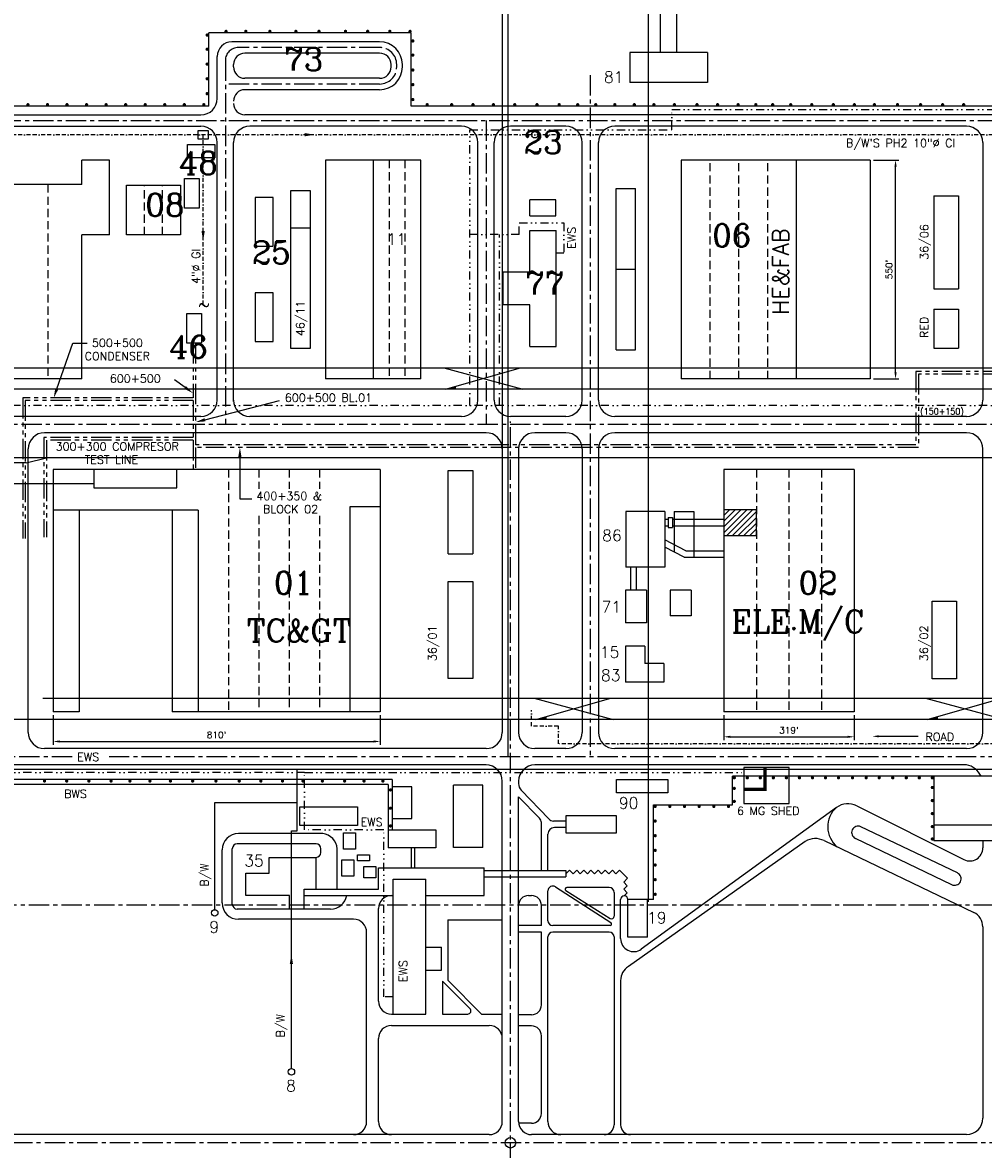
# Model space of a CAD drawing. Extents: x 15 to 1174, y 15 to 833.
# Tile 16 of 19: x 495 to 790, y 304 to 650. Entities that reach past the tile are written whole.
import ezdxf
from ezdxf.enums import TextEntityAlignment as Align

# ---------------------------------------------------------------- set-up
doc = ezdxf.new("R2010")
doc.units = 0
doc.header["$LTSCALE"] = 5
doc.header["$MEASUREMENT"] = 0
for name, pattern in [('BORDER2', [0.875, 0.25, -0.125, 0.25, -0.125, 0, -0.125]), ('CENTER', [2, 1.25, -0.25, 0.25, -0.25]), ('DASHED', [0.75, 0.5, -0.25]), ('DIVIDE', [1.25, 0.5, -0.25, 0, -0.25, 0, -0.25]), ('PHANTOM', [2.5, 1.25, -0.25, 0.25, -0.25, 0.25, -0.25])]:
    doc.linetypes.add(name, pattern=pattern)
doc.layers.get('0').update_dxf_attribs({"linetype": 'CONTINUOUS'})
doc.layers.get('DEFPOINTS').update_dxf_attribs({"linetype": 'CONTINUOUS'})
for name, color, linetype in [('25', 6, 'CONTINUOUS'), ('35', 1, 'CONTINUOUS'), ('5', 3, 'CONTINUOUS'), ('B', 5, 'BORDER2'), ('C', 94, 'DIVIDE'), ('CEN', 6, 'CENTER'), ('D', 245, 'PHANTOM'), ('DAS', 1, 'DASHED'), ('DIM', 4, 'CONTINUOUS')]:
    doc.layers.add(name, color=color, linetype=linetype)
doc.styles.add('ROMANC', font='ROMANC.shx')
doc.styles.add('ROMANS', font='ROMANS.shx')
doc.dimstyles.get("Standard").update_dxf_attribs({"dimtxt": 0.18, "dimasz": 0.18, "dimexe": 0.18, "dimexo": 0.0625, "dimgap": 0.09, "dimtad": 0, "dimtih": 1, "dimtoh": 1, "dimdec": 4, "dimzin": 0, "dimdsep": 46, "dimtxsty": 'Standard', "dimcen": 0.09, "dimadec": 0, "dimazin": 0, "dimtfac": 1, "dimtdec": 4, "dimtofl": 0, "dimtmove": 0, "dimatfit": 3, "dimfxl": 0, "dimtolj": 1, "dimtzin": 0, "dimarcsym": 0})

# ---------------------------------------------------------------- blocks, each defined once
blk = doc.blocks.new('*D22')
at = {"color": 0, "linetype": 'ByBlock'}
for p, q in [((298.95, 680.32), (298.95, 680.64)), ((301.95, 679.64), (972.28, 679.64)), ((975.28, 616.61), (975.28, 680.64))]:
    blk.add_line(p, q, dxfattribs=at)
for points in [[(301.95, 680.14), (301.95, 679.14), (298.95, 679.64)], [(972.28, 680.14), (972.28, 679.14), (975.28, 679.64)]]:
    blk.add_solid(points, dxfattribs=at)
at = {"layer": 'DEFPOINTS', "color": 0, "linetype": 'ByBlock'}
for p in [(298.95, 679.32), (975.28, 679.64), (975.28, 615.61)]:
    blk.add_point(p, dxfattribs=at)
at = {"color": 0, "linetype": 'ByBlock', "style": 'ROMANS'}
blk.add_text('1646M/5399FT', height=2, dxfattribs=at).set_placement((637.11, 681.64), align=Align.MIDDLE_CENTER)
blk = doc.blocks.new('*D8')
at = {"color": 0, "linetype": 'ByBlock'}
for p, q in [((704.07, 526.08), (704.07, 518.42)), ((744.07, 526.08), (744.07, 518.42)), ((706.07, 519.42), (742.07, 519.42))]:
    blk.add_line(p, q, dxfattribs=at)
for points in [[(706.07, 519.76), (706.07, 519.09), (704.07, 519.42)], [(742.07, 519.76), (742.07, 519.09), (744.07, 519.42)]]:
    blk.add_solid(points, dxfattribs=at)
at = {"layer": 'DEFPOINTS', "color": 0, "linetype": 'ByBlock'}
for p in [(704.07, 527.08), (744.07, 527.08), (744.07, 519.42)]:
    blk.add_point(p, dxfattribs=at)
at = {"color": 0, "linetype": 'ByBlock', "style": 'ROMANS'}
blk.add_text("319'", height=2, dxfattribs=at).set_placement((724.07, 521.42), align=Align.MIDDLE_CENTER)
blk = doc.blocks.new('*D11')
at = {"color": 0, "linetype": 'ByBlock'}
for p, q in [((749.97, 696.48), (757.78, 696.48)), ((756.78, 631.28), (756.78, 694.48)), ((749.97, 629.28), (757.78, 629.28))]:
    blk.add_line(p, q, dxfattribs=at)
for points in [[(756.45, 694.48), (757.12, 694.48), (756.78, 696.48)], [(756.45, 631.28), (757.12, 631.28), (756.78, 629.28)]]:
    blk.add_solid(points, dxfattribs=at)
at = {"layer": 'DEFPOINTS', "color": 0, "linetype": 'ByBlock'}
for p in [(748.97, 696.48), (756.78, 696.48), (748.97, 629.28)]:
    blk.add_point(p, dxfattribs=at)
at = {"color": 0, "linetype": 'ByBlock', "style": 'ROMANS'}
blk.add_text("550'", height=2, rotation=90, dxfattribs=at).set_placement((754.78, 662.88), align=Align.MIDDLE_CENTER)
blk = doc.blocks.new('*D7')
at = {"color": 0, "linetype": 'ByBlock'}
for p, q in [((498.2, 526.08), (498.2, 516.98)), ((598.57, 526.08), (598.57, 516.98)), ((500.2, 517.98), (596.57, 517.98))]:
    blk.add_line(p, q, dxfattribs=at)
for points in [[(500.2, 518.32), (500.2, 517.65), (498.2, 517.98)], [(596.57, 518.32), (596.57, 517.65), (598.57, 517.98)]]:
    blk.add_solid(points, dxfattribs=at)
at = {"layer": 'DEFPOINTS', "color": 0, "linetype": 'ByBlock'}
for p in [(498.2, 527.08), (598.57, 527.08), (598.57, 517.98)]:
    blk.add_point(p, dxfattribs=at)
at = {"color": 0, "linetype": 'ByBlock', "style": 'ROMANS'}
blk.add_text("810'", height=2, dxfattribs=at).set_placement((548.38, 519.98), align=Align.MIDDLE_CENTER)
blk = doc.blocks.new('*X13')
at = {"color": 0}
for p, q in [((704.07, 582.09), (711.19, 589.21)), ((704.07, 583.86), (709.42, 589.21)), ((704.07, 585.63), (707.65, 589.21)), ((704.07, 587.4), (705.89, 589.21)), ((704.07, 589.16), (704.12, 589.21)), ((704.96, 581.21), (712.96, 589.21)), ((706.73, 581.21), (714.07, 588.56)), ((708.49, 581.21), (714.07, 586.79)), ((710.26, 581.21), (714.07, 585.02)), ((712.03, 581.21), (714.07, 583.25)), ((713.8, 581.21), (714.07, 581.49))]:
    blk.add_line(p, q, dxfattribs=at)
blk = doc.blocks.new('*D14')
at = {"color": 0, "linetype": 'ByBlock'}
for p, q in [((979.08, 489.4), (979.08, 355.21)), ((132.86, 391.29), (132.86, 355.21)), ((134.86, 356.21), (977.08, 356.21))]:
    blk.add_line(p, q, dxfattribs=at)
for points in [[(134.86, 356.54), (134.86, 355.87), (132.86, 356.21)], [(977.08, 356.54), (977.08, 355.87), (979.08, 356.21)]]:
    blk.add_solid(points, dxfattribs=at)
at = {"layer": 'DEFPOINTS', "color": 0, "linetype": 'ByBlock'}
for p in [(979.08, 490.4), (132.86, 392.29), (979.08, 356.21)]:
    blk.add_point(p, dxfattribs=at)
at = {"color": 0, "linetype": 'ByBlock', "style": 'ROMANS'}
blk.add_text('2095M/6872 FT', height=2, dxfattribs=at).set_placement((555.97, 358.21), align=Align.MIDDLE_CENTER)
blk = doc.blocks.new('*D24')
at = {"layer": '5', "color": 0, "lineweight": -2}
for p, q in [((339.64, 432.98), (339.64, 723.4)), ((687.11, 379.71), (687.11, 723.4)), ((684.11, 722.4), (342.64, 722.4))]:
    blk.add_line(p, q, dxfattribs=at)
at = {"layer": '5', "color": 0}
for points in [[(342.64, 722.9), (342.64, 721.9), (339.64, 722.4)], [(684.11, 722.9), (684.11, 721.9), (687.11, 722.4)]]:
    blk.add_solid(points, dxfattribs=at)
at = {"layer": 'DEFPOINTS', "color": 0}
for p in [(339.64, 722.4), (339.64, 431.98), (687.11, 378.71)]:
    blk.add_point(p, dxfattribs=at)
at = {"layer": '5', "color": 0, "insert": (513.38, 723.49), "char_height": 2, "attachment_point": 5}
blk.add_mtext('\\A1;347.4779', dxfattribs=at)
blk = doc.blocks.new('*D25')
at = {"layer": '5', "color": 0, "lineweight": -2}
for p, q in [((341.36, 434.7), (341.36, 795.58)), ((641.11, 794.58), (344.36, 794.58)), ((644.11, 424.39), (644.11, 795.58))]:
    blk.add_line(p, q, dxfattribs=at)
at = {"layer": '5', "color": 0}
for points in [[(344.36, 795.08), (344.36, 794.08), (341.36, 794.58)], [(641.11, 795.08), (641.11, 794.08), (644.11, 794.58)]]:
    blk.add_solid(points, dxfattribs=at)
at = {"layer": 'DEFPOINTS', "color": 0}
for p in [(341.36, 794.58), (341.36, 433.7), (644.11, 423.39)]:
    blk.add_point(p, dxfattribs=at)
at = {"layer": '5', "color": 0, "insert": (492.73, 795.67), "char_height": 2, "attachment_point": 5}
blk.add_mtext('\\A1;302.7530', dxfattribs=at)
blk = doc.blocks.new('*D26')
at = {"layer": '5', "color": 0, "lineweight": -2}
for p, q in [((642.39, 436.42), (642.39, 716.53)), ((1020.83, 431.26), (1020.83, 716.53)), ((645.39, 715.53), (1017.83, 715.53)), ((1020.83, 715.53), (1037.34, 715.53))]:
    blk.add_line(p, q, dxfattribs=at)
at = {"layer": '5', "color": 0}
for points in [[(645.39, 716.03), (645.39, 715.03), (642.39, 715.53)], [(1017.83, 716.03), (1017.83, 715.03), (1020.83, 715.53)]]:
    blk.add_solid(points, dxfattribs=at)
at = {"layer": 'DEFPOINTS', "color": 0}
for p in [(1020.83, 715.53), (642.39, 435.42), (1020.83, 430.26)]:
    blk.add_point(p, dxfattribs=at)
at = {"layer": '5', "color": 0, "insert": (1030.59, 716.62), "char_height": 2, "attachment_point": 5}
blk.add_mtext('\\A1;378.4413', dxfattribs=at)
blk = doc.blocks.new('*D28')
at = {"layer": '5', "color": 0, "lineweight": -2}
for p, q in [((1029.43, 417.23), (1029.43, 174.93)), ((334.48, 413.79), (334.48, 174.93)), ((337.48, 175.93), (1026.43, 175.93))]:
    blk.add_line(p, q, dxfattribs=at)
at = {"layer": '5', "color": 0}
for points in [[(337.48, 176.43), (337.48, 175.43), (334.48, 175.93)], [(1026.43, 176.43), (1026.43, 175.43), (1029.43, 175.93)]]:
    blk.add_solid(points, dxfattribs=at)
at = {"layer": 'DEFPOINTS', "color": 0}
for p in [(1029.43, 418.23), (334.48, 414.79), (1029.43, 175.93)]:
    blk.add_point(p, dxfattribs=at)
at = {"layer": '5', "color": 0, "insert": (681.95, 177.02), "char_height": 2, "attachment_point": 5}
blk.add_mtext('\\A1;694.9559', dxfattribs=at)

msp = doc.modelspace()

# ---------------------------------------------------------------- linework, layer by layer
at = {"layer": '25'}
for p, q in [((690.8423, 640.47144), (690.8423, 657.88432)), ((695.8423, 640.47144), (695.8423, 654.88432)), ((552.17769, 623.96944), (552.17769, 646.48499)), ((614.33247, 646.48499), (552.17769, 646.48499)), ((604.63247, 643.78499), (559.28349, 643.78499)), ((614.33247, 623.96944), (614.33247, 646.48499)), ((604.63247, 640.28499), (563.28349, 640.28499)), ((681.41615, 640.47144), (681.41615, 631.30366)), ((705.26845, 640.47144), (681.41615, 640.47144)), ((705.26845, 640.47144), (705.26845, 631.30366)), ((554.78349, 626.36364), (554.78349, 639.28499)), ((559.78349, 636.07432), (559.78349, 636.78499)), ((608.13247, 636.07432), (608.13247, 636.78499)), ((611.63247, 636.07432), (611.63247, 636.78499)), ((604.63247, 632.57432), (563.28349, 632.57432)), ((705.26845, 631.30366), (681.41615, 631.30366)), ((604.63247, 629.07432), (563.28349, 629.07432)), ((552.17769, 623.96944), (302.46794, 623.96944)), ((969.14164, 623.96944), (614.33247, 623.96944)), ((308.26692, 621.36364), (549.78349, 621.36364)), ((1016.48165, 621.36364), (563.28349, 621.36364)), ((441.78349, 617.86364), (549.78349, 617.86364)), ((629.78349, 617.86364), (564.78349, 617.86364)), ((661.78349, 617.86364), (644.78349, 617.86364)), ((784.78349, 617.86364), (676.78349, 617.86364)), ((554.78349, 533.76944), (554.78349, 612.86364)), ((559.78349, 533.35034), (559.78349, 612.86364)), ((634.78349, 533.76944), (634.78349, 612.86364)), ((639.78349, 533.76944), (639.78349, 612.86364)), ((666.78349, 533.76944), (666.78349, 612.86364)), ((671.78349, 533.76944), (671.78349, 612.86364)), ((789.78349, 612.86364), (789.78349, 533.76944)), ((521.75856, 607.46944), (513.25856, 607.46944)), ((513.25856, 599.96944), (513.25856, 607.46944)), ((521.75856, 584.46944), (521.75856, 607.46944)), ((587.97374, 607.46944), (587.97374, 540.26944)), ((617.28349, 607.46944), (587.97374, 607.46944)), ((602.62861, 607.46944), (602.62861, 540.26944)), ((617.28349, 540.26944), (617.28349, 607.46944)), ((755.181, 607.46944), (697.181, 607.46944)), ((697.181, 607.46944), (697.181, 540.26944)), ((732.6118, 540.26944), (732.6118, 607.46944)), ((755.181, 607.46944), (755.181, 540.26944)), ((513.25856, 599.96944), (461.24597, 599.96944)), ((677.2015, 598.71987), (683.2015, 598.71987)), ((677.2015, 549.21987), (677.2015, 598.71987)), ((683.2015, 549.21987), (683.2015, 598.71987)), ((658.71428, 595.30787), (650.78349, 595.30787)), ((650.78349, 590.30787), (650.78349, 595.30787)), ((658.71428, 590.30787), (658.71428, 595.30787)), ((774.78349, 596.51944), (774.78349, 567.98225)), ((774.78349, 596.51944), (782.28349, 596.51944)), ((782.28349, 596.51944), (782.28349, 567.98225)), ((650.78349, 590.30787), (658.71428, 590.30787)), ((577.28349, 586.70705), (583.37861, 586.70705)), ((650.78349, 585.81654), (658.78349, 585.81654)), ((650.78349, 573.04111), (650.78349, 585.81654)), ((658.78349, 550.26568), (658.78349, 585.81654)), ((513.25856, 540.26944), (513.25856, 584.46944)), ((521.75856, 584.46944), (513.25856, 584.46944)), ((650.78349, 573.04111), (642.50054, 573.04111)), ((642.50054, 563.04111), (642.50054, 573.04111)), ((677.2015, 573.96987), (683.2015, 573.96987)), ((774.78349, 567.98225), (782.28349, 567.98225)), ((650.78349, 563.04111), (642.50054, 563.04111)), ((650.78349, 550.26568), (650.78349, 563.04111)), ((774.78349, 561.71944), (782.28349, 561.71944)), ((774.78349, 561.71944), (774.78349, 549.71944)), ((782.28349, 561.71944), (782.28349, 549.71944)), ((650.78349, 550.26568), (658.78349, 550.26568)), ((677.2015, 549.21987), (683.2015, 549.21987)), ((774.78349, 549.71944), (782.28349, 549.71944)), ((451.86465, 543.6556), (916.24218, 543.6556)), ((624.30731, 543.6556), (648.57719, 537.15149)), ((624.80093, 537.15149), (647.83675, 543.6556)), ((513.25856, 540.26944), (471.24597, 540.26944)), ((617.28349, 540.26944), (587.97374, 540.26944)), ((755.181, 540.26944), (697.181, 540.26944)), ((941.78304, 537.15149), (308.45731, 537.15149)), ((627.86645, 538.01703), (627.86645, 537.15149)), ((549.78349, 528.76944), (441.78349, 528.76944)), ((629.78349, 528.76944), (564.78349, 528.76944)), ((661.78349, 528.76944), (644.78349, 528.76944)), ((784.78349, 528.76944), (676.78349, 528.76944)), ((637.28349, 523.76944), (501.78349, 523.76944)), ((661.78349, 523.76944), (652.28349, 523.76944)), ((784.78349, 523.76944), (676.78349, 523.76944)), ((800.47079, 516.0373), (321.37328, 516.0373)), ((496.15073, 514.51805), (502.3309, 516.0373)), ((496.78349, 431.76944), (496.78349, 518.76944)), ((642.28349, 518.76944), (642.28349, 431.76944)), ((647.28349, 518.76944), (647.28349, 431.76944)), ((666.78349, 518.76944), (666.78349, 431.76944)), ((671.78349, 518.76944), (671.78349, 431.76944)), ((789.78349, 431.76944), (789.78349, 518.76944)), ((496.15073, 514.51805), (393.30878, 514.51805)), ((504.41266, 512.46944), (504.41266, 438.06944)), ((604.78349, 512.46944), (504.41266, 512.46944)), ((516.90838, 512.46944), (516.90838, 506.8565)), ((542.37545, 506.8565), (542.37545, 512.46944)), ((604.78349, 512.46944), (604.78349, 438.06944)), ((625.71428, 512.1819), (633.21428, 512.1819)), ((625.71428, 486.6212), (625.71428, 512.1819)), ((633.21428, 512.1819), (633.21428, 486.6212)), ((710.28349, 512.46944), (710.28349, 438.06944)), ((750.28349, 512.46944), (710.28349, 512.46944)), ((750.28349, 512.46944), (750.28349, 438.06944)), ((318.85384, 508.19261), (516.90838, 508.19261)), ((516.90838, 506.8565), (542.37545, 506.8565)), ((548.91266, 499.96944), (504.41266, 499.96944)), ((512.41266, 499.96944), (512.41266, 438.06944)), ((540.91266, 499.96944), (540.91266, 438.06944)), ((548.91266, 499.96944), (548.91266, 438.06944)), ((595.47169, 501.0445), (595.47169, 438.06944)), ((604.78349, 501.0445), (595.47169, 501.0445)), ((680.20496, 499.53222), (680.20496, 482.51944)), ((692.20496, 499.53222), (680.20496, 499.53222)), ((692.20496, 499.53222), (692.20496, 482.51944)), ((695.0741, 499.53222), (695.0741, 487.10082)), ((695.0741, 499.53222), (701.0741, 499.53222)), ((701.0741, 499.53222), (701.0741, 485.51944)), ((710.28349, 500.20268), (720.28349, 500.20268)), ((720.28349, 492.20268), (720.28349, 500.20268)), ((692.20496, 497.20268), (693.20496, 497.20268)), ((692.20496, 495.20268), (693.20496, 495.20268)), ((693.20496, 497.70268), (693.20496, 494.70268)), ((693.20496, 497.70268), (694.49467, 497.70268)), ((694.49467, 497.70268), (694.49467, 494.70268)), ((694.49467, 497.20268), (710.28349, 497.20268)), ((694.49467, 495.20268), (710.28349, 495.20268)), ((693.20496, 494.70268), (694.49467, 494.70268)), ((710.28349, 492.20268), (720.28349, 492.20268)), ((698.5925, 487.51944), (692.20496, 490.85586)), ((698.10163, 485.51944), (692.20496, 488.59947)), ((625.71428, 486.6212), (633.21428, 486.6212)), ((698.10163, 485.51944), (701.0741, 485.51944)), ((698.10163, 485.51944), (710.28349, 485.51944)), ((698.5925, 487.51944), (710.28349, 487.51944)), ((692.20496, 482.51944), (680.20496, 482.51944)), ((681.60078, 482.51944), (681.60078, 475.42239)), ((683.41635, 482.51944), (683.41635, 475.42239)), ((625.71428, 448.27537), (625.71428, 478.1212)), ((625.71428, 478.1212), (633.21428, 478.1212)), ((633.21428, 478.1212), (633.21428, 448.27537)), ((680.07095, 475.42239), (680.07095, 465.37387)), ((686.57095, 475.42239), (680.07095, 475.42239)), ((686.57095, 475.42239), (686.57095, 465.37387)), ((700.30294, 475.42239), (693.80294, 475.42239)), ((693.80294, 475.42239), (693.80294, 467.54062)), ((700.30294, 475.42239), (700.30294, 467.54062)), ((774.21428, 448.21987), (774.21428, 472.01944)), ((774.21428, 472.01944), (781.71428, 472.01944)), ((781.71428, 472.01944), (781.71428, 448.21987)), ((700.30294, 467.54062), (693.80294, 467.54062)), ((686.57095, 465.37387), (680.07095, 465.37387)), ((685.98539, 458.22683), (680.07095, 458.22683)), ((680.07095, 458.22683), (680.07095, 447.1899)), ((685.98539, 458.22683), (685.98539, 452.95836)), ((691.839, 452.95836), (685.98539, 452.95836)), ((691.839, 452.95836), (691.839, 447.1899)), ((633.21428, 448.27537), (625.71428, 448.27537)), ((691.839, 447.1899), (680.07095, 447.1899)), ((781.71428, 448.21987), (774.21428, 448.21987)), ((501.19626, 442.26944), (943.99044, 442.26944)), ((652.05557, 442.26944), (676.32545, 435.76534)), ((652.5492, 435.76534), (675.58501, 442.26944)), ((772.22109, 442.26944), (796.49097, 435.76534)), ((772.71472, 435.76534), (795.75053, 442.26944)), ((512.41266, 438.06944), (504.41266, 438.06944)), ((604.78349, 438.06944), (540.91266, 438.06944)), ((655.61471, 436.63088), (655.61471, 435.76534)), ((750.28349, 438.06944), (710.28349, 438.06944)), ((775.78023, 436.63088), (775.78023, 435.76534)), ((969.5313, 435.76534), (314.93379, 435.76534)), ((637.28349, 426.76944), (501.78349, 426.76944)), ((661.78349, 426.76944), (652.28349, 426.76944)), ((784.78349, 426.76944), (676.78349, 426.76944)), ((637.28349, 421.76944), (441.78349, 421.76944)), ((784.78349, 421.76944), (652.28349, 421.76944)), ((608.44828, 417.33634), (467.28349, 417.33634)), ((607.28509, 415.75669), (467.28349, 415.75669)), ((607.28509, 415.75669), (607.28509, 396.35086)), ((608.44828, 417.33634), (608.44828, 401.82806)), ((636.28349, 415.57808), (627.28349, 415.57808)), ((627.28349, 396.4429), (627.28349, 415.57808)), ((636.28349, 396.4429), (636.28349, 415.57808)), ((642.28349, 312.27599), (642.28349, 416.76944)), ((647.28349, 416.76944), (647.28349, 416.058)), ((871.78349, 418.31944), (712.98693, 418.31944)), ((712.98693, 409.5467), (712.98693, 418.31944)), ((774.78349, 418.31944), (774.78349, 398.47625)), ((614.50612, 415.08866), (608.44828, 415.08866)), ((614.50612, 405.28734), (614.50612, 415.08866)), ((647.28349, 312.27599), (647.28349, 411.97653)), ((653.70724, 405.46528), (647.28349, 411.97653)), ((656.55185, 405.17445), (648.11673, 413.98312)), ((744.85346, 408.70332), (684.94472, 365.21519)), ((688.71428, 380.43865), (688.71428, 409.5467)), ((688.71428, 409.5467), (712.98693, 409.5467)), ((751.06651, 409.21178), (783.99125, 392.71047)), ((608.44828, 405.28734), (614.50612, 405.28734)), ((607.28509, 401.82806), (621.85115, 401.82806)), ((621.85115, 401.82806), (621.85115, 396.35086)), ((654.28349, 389.38708), (654.28349, 404.06067)), ((661.7608, 404.5577), (657.99636, 404.5577)), ((661.7608, 402.5577), (658.28349, 402.5577)), ((781.9703, 388.61652), (752.37861, 402.80306)), ((774.78349, 403.36984), (798.86547, 403.36984)), ((587.1495, 400.68938), (561.28492, 400.68938)), ((656.28349, 389.38708), (656.28349, 400.5577)), ((735.26248, 398.26978), (680.97444, 359.86176)), ((741.09541, 398.52385), (787.02379, 376.50535)), ((780.24111, 385.0096), (750.64942, 399.19614)), ((809.78349, 398.47625), (774.78349, 398.47625)), ((789.78349, 398.47625), (789.78349, 396.28648)), ((556.26592, 379.39581), (556.26592, 395.67038)), ((559.40292, 379.01405), (559.40292, 396.05214)), ((585.11992, 397.55214), (560.90292, 397.55214)), ((586.61992, 394.90245), (586.61992, 396.05214)), ((591.61992, 383.66375), (591.61992, 396.05214)), ((621.85115, 396.35086), (607.28509, 396.35086)), ((614.28367, 396.35086), (614.28367, 390.22238)), ((615.28367, 396.35086), (615.28367, 390.22238)), ((636.28349, 396.4429), (627.28349, 396.4429)), ((570.69068, 388.56189), (570.69068, 393.40245)), ((570.69068, 393.40245), (585.14126, 393.40245)), ((585.14126, 383.66375), (585.14126, 393.40245)), ((563.54292, 381.66375), (563.54292, 388.56189)), ((563.54292, 388.56189), (570.69068, 388.56189)), ((604.28349, 390.22238), (636.66818, 390.22238)), ((604.28349, 383.66375), (604.28349, 390.22238)), ((636.66818, 381.66375), (636.66818, 390.22238)), ((636.66818, 389.38708), (661.83518, 389.38708)), ((662.93002, 389.48266), (661.83518, 388.38708)), ((661.83518, 389.38708), (661.83518, 387.38708)), ((662.93002, 389.48266), (664.02486, 388.38708)), ((665.11969, 389.48266), (664.02486, 388.38708)), ((665.11969, 389.48266), (666.21453, 388.38708)), ((667.30937, 389.48266), (666.21453, 388.38708)), ((667.30937, 389.48266), (668.40421, 388.38708)), ((669.49904, 389.48266), (668.40421, 388.38708)), ((669.49904, 389.48266), (670.59388, 388.38708)), ((671.68872, 389.48266), (670.59388, 388.38708)), ((671.68872, 389.48266), (672.78356, 388.38708)), ((673.8784, 389.48266), (672.78356, 388.38708)), ((673.8784, 389.48266), (674.97323, 388.38708)), ((676.06807, 389.48266), (674.97323, 388.38708)), ((676.06807, 389.48266), (677.16291, 388.38708)), ((678.25775, 389.48266), (677.16291, 388.38708)), ((678.25775, 389.48266), (680.73262, 387.00612)), ((608.78349, 345.27599), (608.78349, 386.66375)), ((608.78349, 386.66375), (618.78349, 386.66375)), ((618.78349, 345.27599), (618.78349, 386.66375)), ((636.66818, 387.38708), (661.83518, 387.38708)), ((658.59725, 384.35937), (675.61001, 373.37259)), ((675.09493, 384.1358), (662.09589, 384.1358)), ((679.53904, 385.78351), (680.73262, 387.00612)), ((679.53904, 385.78351), (680.63461, 384.68867)), ((679.53904, 383.59384), (680.63461, 384.68867)), ((577.00425, 381.66375), (563.54292, 381.66375)), ((577.00425, 377.51405), (577.00425, 381.66375)), ((581.50425, 383.66375), (604.28349, 383.66375)), ((581.50425, 377.51405), (581.50425, 383.66375)), ((581.50425, 381.66375), (608.28349, 381.66375)), ((608.28349, 381.66375), (608.78349, 381.66375)), ((618.78349, 381.66375), (636.66818, 381.66375)), ((650.28349, 381.66375), (651.28349, 381.66375)), ((656.28349, 373.94456), (656.28349, 383.09929)), ((661.82806, 383.21359), (675.3664, 374.62562)), ((676.59493, 382.6358), (676.59493, 375.30117)), ((679.53904, 383.59384), (680.63461, 382.499)), ((679.69858, 381.5636), (680.63461, 382.499)), ((589.58371, 377.51405), (560.90292, 377.51405)), ((577.00425, 377.51405), (563.54292, 377.51405)), ((604.28349, 349.27599), (604.28349, 377.66375)), ((654.28349, 372.44456), (654.28349, 378.66375)), ((678.59493, 368.45224), (678.59493, 380.43865)), ((680.84524, 368.93865), (680.84524, 380.43865)), ((688.71428, 380.43865), (680.84524, 380.43865)), ((686.84524, 368.93865), (686.84524, 380.43865)), ((596.63761, 374.37681), (561.28492, 374.37681)), ((625.53349, 374.16375), (642.28349, 374.16375)), ((625.53349, 374.16375), (625.53349, 355.67769)), ((600.63761, 312.27599), (600.63761, 370.37681)), ((654.28349, 372.44456), (647.28349, 372.44456)), ((654.28349, 370.44456), (647.28349, 370.44456)), ((654.28349, 348.07453), (654.28349, 370.44456)), ((675.35158, 372.44456), (657.78349, 372.44456)), ((675.09493, 370.44456), (657.78349, 370.44456)), ((789.78349, 372.03533), (789.78349, 313.27599)), ((656.28349, 368.44456), (656.28349, 368.94456)), ((656.28349, 312.27599), (656.28349, 368.44456)), ((676.59493, 368.94456), (676.59493, 311.27599)), ((686.84524, 368.93865), (680.84524, 368.93865)), ((618.78349, 365.77599), (623.60139, 365.77599)), ((623.60139, 358.77599), (623.60139, 365.77599)), ((618.78349, 358.77599), (623.60139, 358.77599)), ((623.9402, 355.40565), (632.36275, 346.9831)), ((623.9402, 355.40565), (623.9402, 345.27599)), ((625.53349, 355.67769), (635.93519, 345.27599)), ((678.59493, 355.60346), (678.59493, 311.27599)), ((608.28349, 345.27599), (618.78349, 345.27599)), ((623.9402, 345.27599), (631.65564, 345.27599)), ((635.93519, 345.27599), (642.28349, 345.27599)), ((651.28349, 345.07453), (647.28349, 345.07453)), ((608.28349, 341.77599), (638.28349, 341.77599)), ((651.28349, 341.62922), (647.28349, 341.62922)), ((604.28349, 312.27599), (604.28349, 337.77599)), ((654.28349, 314.75372), (654.28349, 338.62922)), ((651.28349, 311.75372), (647.31773, 311.75372)), ((638.28349, 308.27599), (441.78349, 308.27599)), ((784.78349, 308.27599), (651.28349, 308.27599))]:
    msp.add_line(p, q, dxfattribs=at)
at = {"layer": '25', "const_width": 0.5}
for points in [[(557.23674, 646.98499, 1), (557.73674, 646.98499, 1)], [(563.29892, 646.98499, 1), (563.79892, 646.98499, 1)], [(570.69182, 646.98499, 1), (571.19182, 646.98499, 1)], [(578.67615, 646.98499, 1), (579.17615, 646.98499, 1)], [(585.77334, 646.98499, 1), (586.27334, 646.98499, 1)], [(593.90553, 646.98499, 1), (594.40553, 646.98499, 1)], [(600.707, 646.98499, 1), (601.207, 646.98499, 1)], [(607.50846, 646.98499, 1), (608.00846, 646.98499, 1)], [(613.7185, 646.98499, 1), (614.2185, 646.98499, 1)], [(551.42769, 645.85328, 1), (551.92769, 645.85328, 1)], [(615.08247, 644.04667, -1), (614.58247, 644.04667, -1)], [(551.42769, 641.50179, 1), (551.92769, 641.50179, 1)], [(615.08247, 639.69519, -1), (614.58247, 639.69519, -1)], [(551.42769, 636.92904, 1), (551.92769, 636.92904, 1)], [(615.08247, 635.12244, -1), (614.58247, 635.12244, -1)], [(551.42769, 632.43005, 1), (551.92769, 632.43005, 1)], [(615.08247, 630.62345, -1), (614.58247, 630.62345, -1)], [(551.42769, 627.8573, 1), (551.92769, 627.8573, 1)], [(615.08247, 626.0507, -1), (614.58247, 626.0507, -1)], [(496.4236, 624.46944, 1), (496.9236, 624.46944, 1)], [(502.4236, 624.46944, 1), (502.9236, 624.46944, 1)], [(508.4236, 624.46944, 1), (508.9236, 624.46944, 1)], [(514.4236, 624.46944, 1), (514.9236, 624.46944, 1)], [(520.4236, 624.46944, 1), (520.9236, 624.46944, 1)], [(526.4236, 624.46944, 1), (526.9236, 624.46944, 1)], [(532.4236, 624.46944, 1), (532.9236, 624.46944, 1)], [(538.4236, 624.46944, 1), (538.9236, 624.46944, 1)], [(544.4236, 624.46944, 1), (544.9236, 624.46944, 1)], [(550.4236, 624.46944, 1), (550.9236, 624.46944, 1)], [(618.9733, 624.46944, 1), (619.4733, 624.46944, 1)], [(626.49391, 624.46944, 1), (626.99391, 624.46944, 1)], [(633.03962, 624.46944, 1), (633.53962, 624.46944, 1)], [(639.3068, 624.46944, 1), (639.8068, 624.46944, 1)], [(645.85251, 624.46944, 1), (646.35251, 624.46944, 1)], [(652.67676, 624.46944, 1), (653.17676, 624.46944, 1)], [(659.48668, 624.46944, 1), (659.98668, 624.46944, 1)], [(665.17949, 624.46944, 1), (665.67949, 624.46944, 1)], [(670.71844, 624.46944, 1), (671.21844, 624.46944, 1)], [(676.56511, 624.46944, 1), (677.06511, 624.46944, 1)], [(682.56564, 624.46944, 1), (683.06564, 624.46944, 1)], [(688.56616, 624.46944, 1), (689.06616, 624.46944, 1)], [(694.87441, 624.46944, 1), (695.37441, 624.46944, 1)], [(701.7981, 624.46944, 1), (702.2981, 624.46944, 1)], [(708.10635, 624.46944, 1), (708.60635, 624.46944, 1)], [(714.41944, 624.46944, 1), (714.91944, 624.46944, 1)], [(719.85349, 624.46944, 1), (720.35349, 624.46944, 1)], [(725.03092, 624.46944, 1), (725.53092, 624.46944, 1)], [(730.56986, 624.46944, 1), (731.06986, 624.46944, 1)], [(737.03197, 624.46944, 1), (737.53197, 624.46944, 1)], [(743.64794, 624.46944, 1), (744.14794, 624.46944, 1)], [(750.11005, 624.46944, 1), (750.61005, 624.46944, 1)], [(756.26444, 624.46944, 1), (756.76444, 624.46944, 1)], [(763.34198, 624.46944, 1), (763.84198, 624.46944, 1)], [(770.41953, 624.46944, 1), (770.91953, 624.46944, 1)], [(777.18936, 624.46944, 1), (777.68936, 624.46944, 1)], [(783.65146, 624.46944, 1), (784.15146, 624.46944, 1)], [(501.51015, 416.83634, 1), (502.01015, 416.83634, 1)], [(508.32099, 416.83634, 1), (508.82099, 416.83634, 1)], [(515.13183, 416.83634, 1), (515.63183, 416.83634, 1)], [(521.94266, 416.83634, 1), (522.44266, 416.83634, 1)], [(527.73187, 416.83634, 1), (528.23187, 416.83634, 1)], [(533.86584, 416.83634, 1), (534.36584, 416.83634, 1)], [(540.16586, 416.83634, 1), (540.66586, 416.83634, 1)], [(546.9767, 416.83634, 1), (547.4767, 416.83634, 1)], [(554.12807, 416.83634, 1), (554.62807, 416.83634, 1)], [(561.27945, 416.83634, 1), (561.77945, 416.83634, 1)], [(567.92002, 416.83634, 1), (568.42002, 416.83634, 1)], [(574.56058, 416.83634, 1), (575.06058, 416.83634, 1)], [(580.86061, 416.83634, 1), (581.36061, 416.83634, 1)], [(586.82008, 416.83634, 1), (587.32008, 416.83634, 1)], [(593.63092, 416.83634, 1), (594.13092, 416.83634, 1)], [(599.5904, 416.83634, 1), (600.0904, 416.83634, 1)], [(605.37961, 416.83634, 1), (605.87961, 416.83634, 1)], [(713.23693, 417.81944, 1), (713.73693, 417.81944, 1)], [(717.23693, 417.81944, 1), (717.73693, 417.81944, 1)], [(721.23693, 417.81944, 1), (721.73693, 417.81944, 1)], [(725.23693, 417.81944, 1), (725.73693, 417.81944, 1)], [(729.23693, 417.81944, 1), (729.73693, 417.81944, 1)], [(733.23693, 417.81944, 1), (733.73693, 417.81944, 1)], [(737.23693, 417.81944, 1), (737.73693, 417.81944, 1)], [(741.23693, 417.81944, 1), (741.73693, 417.81944, 1)], [(745.23693, 417.81944, 1), (745.73693, 417.81944, 1)], [(749.52148, 417.81944, 1), (750.02148, 417.81944, 1)], [(753.73488, 417.81944, 1), (754.23488, 417.81944, 1)], [(757.73488, 417.81944, 1), (758.23488, 417.81944, 1)], [(761.87715, 417.81944, 1), (762.37715, 417.81944, 1)], [(766.03349, 417.81944, 1), (766.53349, 417.81944, 1)], [(770.03349, 417.81944, 1), (770.53349, 417.81944, 1)], [(774.03349, 417.81944, 1), (774.53349, 417.81944, 1)], [(774.03349, 414.83659, 1), (774.53349, 414.83659, 1)], [(607.69828, 414.10493, 1), (608.19828, 414.10493, 1)], [(713.23693, 414.56944, 1), (713.73693, 414.56944, 1)], [(607.69828, 408.48978, 1), (608.19828, 408.48978, 1)], [(688.96428, 409.0467, 1), (689.46428, 409.0467, 1)], [(693.46428, 409.0467, 1), (693.96428, 409.0467, 1)], [(697.96428, 409.0467, 1), (698.46428, 409.0467, 1)], [(702.46428, 409.0467, 1), (702.96428, 409.0467, 1)], [(706.96428, 409.0467, 1), (707.46428, 409.0467, 1)], [(711.46428, 409.0467, 1), (711.96428, 409.0467, 1)], [(713.23693, 410.56944, 1), (713.73693, 410.56944, 1)], [(774.03349, 410.83659, 1), (774.53349, 410.83659, 1)], [(688.96428, 404.5467, 1), (689.46428, 404.5467, 1)], [(774.03349, 406.83659, 1), (774.53349, 406.83659, 1)], [(607.69828, 403.04479, 1), (608.19828, 403.04479, 1)], [(774.03349, 402.83659, 1), (774.53349, 402.83659, 1)], [(688.96428, 400.0467, 1), (689.46428, 400.0467, 1)], [(774.03349, 399.02968, 1), (774.53349, 399.02968, 1)], [(688.96428, 395.5467, 1), (689.46428, 395.5467, 1)], [(688.96428, 391.0467, 1), (689.46428, 391.0467, 1)], [(688.96428, 386.5467, 1), (689.46428, 386.5467, 1)], [(688.96428, 382.0467, 1), (689.46428, 382.0467, 1)]]:
    msp.add_lwpolyline(points, format="xyb", close=True, dxfattribs=at)
at = {"layer": '25'}
for points in [[(548.88009, 616.59038), (552.0324, 616.59038), (552.0324, 613.93759), (548.88009, 613.93759)], [(543.46438, 584.46944), (526.96438, 584.46944), (526.96438, 599.71987), (543.46438, 599.71987)], [(549.23575, 592.72099), (544.71525, 592.72099), (544.71525, 601.81132), (549.23575, 601.81132)], [(566.43649, 581.01944), (571.93649, 581.01944), (571.93649, 596.01944), (566.43649, 596.01944)], [(577.28349, 549.71944), (583.37861, 549.71944), (583.37861, 598.01944), (577.28349, 598.01944)], [(571.93649, 551.71944), (571.93649, 566.71944), (566.43649, 566.71944), (566.43649, 551.71944)], [(545.47888, 551.28335), (545.47888, 560.37368), (549.99938, 560.37368), (549.99938, 551.28335)], [(716.44686, 409.9604), (730.37713, 409.9604), (730.37713, 420.99852), (716.44686, 420.99852)], [(677.33014, 417.261), (693.13676, 417.261), (693.13676, 413.22017), (677.33014, 413.22017)], [(580.13065, 408.95342), (597.82297, 408.95342), (597.82297, 403.16388), (580.13065, 403.16388)], [(661.7608, 400.96324), (677.3381, 400.96324), (677.3381, 406.15217), (661.7608, 406.15217)], [(593.57444, 400.96684), (597.24363, 400.96684), (597.24363, 395.94924), (593.57444, 395.94924)], [(592.9951, 392.6685), (596.66428, 392.6685), (596.66428, 387.6509), (592.9951, 387.6509)], [(597.82297, 394.21238), (601.49216, 394.21238), (601.49216, 392.28253), (597.82297, 392.28253)], [(599.75412, 390.54567), (603.4233, 390.54567), (603.4233, 387.07195), (599.75412, 387.07195)]]:
    msp.add_lwpolyline(points, close=True, dxfattribs=at)
for centre, radius in [((652.26216, 615.26399), 1), ((553.99543, 376.33291), 1), ((577.53977, 327.57554), 1), ((644.78349, 305.77599), 1.61979)]:
    msp.add_circle(centre, radius, dxfattribs=at)
for centre, radius, start, end in [((559.28349, 639.28499), 4.5, 90, 180), ((604.63247, 636.78499), 7, 0, 90), ((563.28349, 636.78499), 3.5, 90, 180), ((604.63247, 636.78499), 3.5, 0, 90), ((563.28349, 636.07432), 3.5, 180, 270), ((604.63247, 636.07432), 3.5, 270, 0), ((604.63247, 636.07432), 7, 270, 0), ((549.78349, 626.36364), 5, 270, 360), ((563.28349, 625.57432), 3.5, 90, 180), ((563.28349, 624.86364), 3.5, 180, 270), ((549.78349, 612.86364), 5, 0, 90), ((564.78349, 612.86364), 5, 90, 180), ((629.78349, 612.86364), 5, 0, 90), ((644.78349, 612.86364), 5, 90, 180), ((661.78349, 612.86364), 5, 0, 90), ((676.78349, 612.86364), 5, 90, 180), ((784.78349, 612.86364), 5, 0, 90), ((549.78349, 533.76944), 5, 270, 0), ((564.78349, 533.76944), 5, 180, 270), ((629.78349, 533.76944), 5, 270, 0), ((644.78349, 533.76944), 5, 180, 270), ((661.78349, 533.76944), 5, 270, 0), ((676.78349, 533.76944), 5, 180, 270), ((784.78349, 533.76944), 5, 270, 0), ((501.78349, 518.76944), 5, 90, 180), ((637.28349, 518.76944), 5, 0, 90), ((652.28349, 518.76944), 5, 90, 180), ((661.78349, 518.76944), 5, 0, 90), ((676.78349, 518.76944), 5, 90, 180), ((784.78349, 518.76944), 5, 0, 90), ((501.78349, 431.76944), 5, 180, 270), ((637.28349, 431.76944), 5, 270, 0), ((652.28349, 431.76944), 5, 180, 270), ((661.78349, 431.76944), 5, 270, 0), ((676.78349, 431.76944), 5, 180, 270), ((784.78349, 431.76944), 5, 270, 0), ((637.28349, 416.76944), 5, 0, 90), ((652.28349, 416.76944), 5, 90, 180), ((783.896, 416.04586), 5.79198, 23.1126361, 81.1859493), ((650.28349, 416.058), 3, 180, 223.7589965), ((750.0969, 402.75853), 7.9268, 131.4130102, 230.9511549), ((748.37815, 403.84775), 6, 63.3807727, 125.9761304), ((652.28349, 404.06067), 2, 0, 44.6124329), ((657.99636, 406.5577), 2, 223.7589965, 270), ((658.28349, 400.5577), 2, 90, 180), ((751.51402, 400.9996), 2, 65.3922269, 245.3922269), ((561.28492, 395.67038), 5.019, 90, 180), ((586.61272, 395.69849), 5.01967, 4.0399965, 83.8612904), ((738.40706, 393.15983), 6, 63.3807727, 121.6075023), ((560.90292, 396.05214), 1.5, 90, 180), ((585.11992, 396.05214), 1.5, 0, 90), ((585.11992, 394.90245), 1.5, 270, 0), ((785.78349, 396.28648), 4, 243.3807727, 0), ((781.1057, 386.81306), 2, 243.3807727, 63.3807727), ((657.78349, 383.09929), 1.5, 57.145786, 180), ((662.09589, 383.6358), 0.5, 90, 237.6112331), ((675.09493, 382.6358), 1.5, 0, 90), ((589.58371, 382.51405), 5, 270, 350.2086924), ((608.28349, 377.66375), 4, 90, 180), ((650.28349, 378.66375), 3, 90, 180), ((651.28349, 378.66375), 3, 360, 90), ((679.72008, 380.43865), 1.12515, 0, 180), ((561.28492, 379.39581), 5.019, 180, 270), ((560.90292, 379.01405), 1.5, 180, 270), ((596.63761, 370.37681), 4, 0, 90), ((657.78349, 373.94456), 1.5, 180, 270), ((675.79493, 375.30117), 0.8, 237.6112331, 0), ((784.78349, 372.03533), 5, 360, 63.3807727), ((657.78349, 368.94456), 1.5, 90, 180), ((675.09493, 368.94456), 1.5, 0, 90), ((675.35158, 372.94456), 0.5, 270, 58.877458), ((682.59493, 368.45224), 4, 180, 305.9761304), ((683.59493, 355.60346), 5, 121.6075023, 180), ((608.28349, 349.27599), 4, 180, 270), ((631.65564, 346.27599), 1, 270, 45), ((651.28349, 348.07453), 3, 270, 0), ((608.28349, 337.77599), 4, 90, 180), ((638.28349, 337.77599), 4, 0, 90), ((651.28349, 338.62922), 3, 0, 90), ((596.63761, 312.27599), 4, 270, 0), ((608.28349, 312.27599), 4, 180, 270), ((638.28349, 312.27599), 4, 270, 0), ((651.28349, 312.27599), 4, 180, 270), ((651.28349, 314.75372), 3, 270, 0), ((660.28349, 312.27599), 4, 180, 270), ((784.78349, 313.27599), 5, 270, 0), ((673.59493, 311.27599), 3, 270, 0), ((681.59493, 311.27599), 3, 180, 270)]:
    msp.add_arc(centre, radius, start, end, dxfattribs=at)
for points in [[(581.63166, 615.76399), (581.63166, 614.76399), (584.63166, 615.26399)], [(627.86645, 538.01703), (624.80093, 537.15149), (627.86645, 537.15149)], [(655.61471, 436.63088), (652.5492, 435.76534), (655.61471, 435.76534)], [(775.78023, 436.63088), (772.71472, 435.76534), (775.78023, 435.76534)], [(577.03977, 360.64381), (578.03977, 360.64381), (577.53977, 363.64381)]]:
    msp.add_solid(points, dxfattribs=at)
at = {"layer": '35'}
msp.add_lwpolyline([(545.68463, 612.23203), (554.05384, 612.23203), (554.05384, 608.20139), (545.68463, 608.20139)], close=True, dxfattribs=at)
at = {"layer": 'B'}
for points in [[(1004.02242, 624.92689), (1004.02242, 622.16456), (834.67278, 622.16456), (826.04897, 615.26399), (352.92742, 615.26399), (352.92742, 475.75727), (274.29114, 475.75727)], [(550.45624, 563.0853), (550.45624, 615.26399)], [(1030.58418, 428.24332), (659.48409, 428.24332), (659.48409, 433.695), (651.22507, 433.695), (651.22507, 438.58593)]]:
    msp.add_lwpolyline(points, dxfattribs=at)
msp.add_solid([(550.95624, 585.70079), (549.95624, 585.70079), (550.45624, 582.70079)], dxfattribs=at)
at = {"layer": 'C'}
for p, q in [((647.50918, 584.61916), (647.50918, 588.17886)), ((647.50918, 588.17886), (661.20956, 588.17886)), ((661.20956, 588.17886), (661.20956, 578.86888)), ((647.50918, 584.61916), (632.31742, 584.61916)), ((641.42754, 532.10279), (641.42754, 584.61916)), ((661.20956, 578.86888), (658.78349, 578.86888)), ((803.98494, 532.10279), (406.40541, 532.10279)), ((581.57889, 419.46842), (716.44686, 419.46842)), ((608.78349, 350.52808), (605.90759, 350.52808))]:
    msp.add_line(p, q, dxfattribs=at)
for points in [[(632.31742, 532.10279), (632.31742, 616.76835), (694.36449, 616.76835), (694.36449, 623.00163), (986.28204, 623.00163), (989.17378, 628.00402)], [(605.90759, 350.52808), (605.90759, 401.81703), (581.57889, 401.81703), (581.57889, 419.46842), (490.46419, 419.46842), (490.46419, 532.10279)]]:
    msp.add_lwpolyline(points, dxfattribs=at)
at = {"layer": 'CEN'}
for p, q in [((604.63247, 642.03499), (561.28349, 642.03499)), ((557.28349, 638.03499), (557.28349, 526.26944)), ((609.88247, 636.07432), (609.88247, 636.78499)), ((669.28349, 633.56175), (669.28349, 424.26944)), ((604.63247, 630.82432), (557.28349, 630.82432)), ((308.29096, 619.61364), (1016.23165, 619.61364)), ((637.28349, 619.61364), (637.28349, 526.26944)), ((1110.92847, 526.26944), (344.97374, 526.26944)), ((644.78349, 259.26593), (644.78349, 527.18966)), ((510.25914, 424.26944), (352.47374, 424.26944)), ((967.78349, 424.26944), (521.59031, 424.26944)), ((1053.21372, 378.74781), (132.2407, 378.74781)), ((1088.0624, 305.77599), (139.07775, 305.77599))]:
    msp.add_line(p, q, dxfattribs=at)
for centre, radius, start, end in [((561.28349, 638.03499), 4, 90, 180), ((604.63247, 636.78499), 5.25, 0, 90), ((604.63247, 636.07432), 5.25, 270, 0)]:
    msp.add_arc(centre, radius, start, end, dxfattribs=at)
at = {"layer": 'D'}
for p, q in [((547.36413, 551.28335), (547.36413, 534.42618)), ((548.11413, 551.28335), (548.11413, 520.02229)), ((547.36413, 533.67618), (547.36413, 522.27131)), ((547.36413, 521.52131), (547.36413, 512.46944)), ((548.11413, 519.27229), (548.11413, 512.46944))]:
    msp.add_line(p, q, dxfattribs=at)
for points in [[(820.93181, 542.51024), (769.23761, 542.51024), (769.23761, 520.02229), (548.11413, 520.02229)], [(820.93181, 541.76024), (769.98761, 541.76024), (769.98761, 519.27229), (548.11413, 519.27229)], [(547.36413, 534.42618), (495.09908, 534.42618), (495.09908, 491.33674)], [(547.36413, 533.67618), (495.84908, 533.67618), (495.84908, 491.33674)], [(547.36413, 522.27131), (501.58605, 522.27131), (501.58605, 491.7419)], [(547.36413, 521.52131), (502.33605, 521.52131), (502.33605, 491.7419)]]:
    msp.add_lwpolyline(points, dxfattribs=at)
at = {"layer": 'DAS'}
for p, q in [((607.51261, 607.46944), (607.51261, 540.26944)), ((612.39661, 607.46944), (612.39661, 540.26944)), ((706.0387, 540.26944), (706.0387, 607.46944)), ((714.8964, 540.26944), (714.8964, 607.46944)), ((723.7541, 540.26944), (723.7541, 607.46944)), ((502.75557, 599.96944), (502.75557, 540.26944)), ((532.46438, 584.46944), (532.46438, 599.71987)), ((537.96438, 584.46944), (537.96438, 599.71987)), ((558.22449, 512.46944), (558.22449, 438.06944)), ((567.53629, 512.46944), (567.53629, 506.53032)), ((576.84809, 512.46944), (576.84809, 506.53032)), ((586.15989, 512.46944), (586.15989, 506.53032)), ((720.28349, 512.46944), (720.28349, 438.06944)), ((730.28349, 512.46944), (730.28349, 438.06944)), ((740.28349, 512.46944), (740.28349, 438.06944)), ((567.53629, 498.22449), (567.53629, 438.06944)), ((576.84809, 498.22449), (576.84809, 438.06944)), ((586.15989, 498.22449), (586.15989, 438.06944))]:
    msp.add_line(p, q, dxfattribs=at)
at = {"layer": 'DIM'}
for p, q in [((505.55291, 537.25918), (510.44476, 551.30073)), ((510.44476, 551.30073), (514.90455, 551.30073)), ((544.9188, 537.64248), (541.66329, 539.95619)), ((551.01809, 527.74401), (573.89542, 533.67618)), ((561.73235, 516.27229), (561.73235, 503.4916)), ((561.73235, 503.4916), (565.38127, 503.4916)), ((757.82227, 430.55162), (769.96246, 430.55162))]:
    msp.add_line(p, q, dxfattribs=at)
at = {"layer": 'DIM', "color": 1}
msp.add_lwpolyline([(547.62264, 422.91588, 1, 1, 0), (547.62264, 422.91588, 0, 0, 0)], format="xyseb", dxfattribs=at)
for points in [[(490.46419, 420.48333), (1030.58418, 420.48333)], [(577.53977, 328.57554), (577.53977, 401.5458), (579.27781, 401.5458), (579.27781, 420.48333)], [(553.99543, 377.33291), (553.99543, 410.23011), (579.27781, 410.23011)]]:
    msp.add_lwpolyline(points, dxfattribs=at)
at = {"layer": 'DIM', "color": 1, "const_width": 1}
msp.add_lwpolyline([(716.44686, 414.29627), (722.94355, 414.29627), (722.94355, 420.99061)], dxfattribs=at)
at = {"layer": 'DIM'}
for points in [[(506.02508, 537.09468), (505.08075, 537.42367), (504.56594, 534.42618)], [(545.20845, 538.05004), (544.62915, 537.23493), (547.36413, 535.90457)], [(551.14359, 527.26002), (550.89259, 528.228), (548.11413, 526.991)], [(561.23235, 516.27229), (562.23235, 516.27229), (561.73235, 519.27229)], [(757.82227, 430.21829), (757.82227, 430.88496), (755.82227, 430.55162)]]:
    msp.add_solid(points, dxfattribs=at)

# ---------------------------------------------------------------- block references
at = {"layer": '25'}
msp.add_blockref('*X13', (6.21428, -89.01135), dxfattribs=at)

# ---------------------------------------------------------------- texts
at = {"layer": '25', "style": 'ROMANC'}
for s, height, p in [('73', 7, (575.32506, 634.92796)), ('81', 3.5, (673.47604, 631.19187)), ('23', 7, (648.79149, 609.48549)), ('48', 7, (542.98738, 603.0894)), ('08', 7, (532.72383, 590.23022)), ('11', 3.5, (606.80026, 581.40104)), ('06', 7, (706.74198, 580.85314)), ('25', 7, (565.38553, 575.60689)), ('77', 7, (649.31938, 566.22588)), ('46', 7, (539.97854, 546.63613)), ('86', 3.5, (672.93143, 490.47085)), ('01', 7, (572.19031, 474.16579)), ('02', 7, (733.19877, 474.16579)), ('71', 3.5, (672.75374, 468.53992)), ('ELE.M/C', 7, (712.60079, 462.30032)), ('TC&GT', 7, (563.87189, 459.53171)), ('15', 3.5, (672.22069, 454.66278)), ('83', 3.5, (672.57606, 447.53667)), ('90', 3.5, (678.07114, 408.33781)), ('35', 3.5, (563.07243, 390.62622)), ('9', 3.5, (552.36326, 370.26718)), ('19', 3.5, (686.70329, 373.08236)), ('8', 3.5, (575.90761, 321.50981))]:
    msp.add_text(s, height=height, dxfattribs=at).set_placement(p)
at = {"layer": '25', "style": 'ROMANS', "width": 0.9}
msp.add_text('(150+150)', height=2, dxfattribs=at).set_placement((770.54054, 529.32525))
at = {"layer": '35', "style": 'ROMANS'}
msp.add_text('~', height=3.5, dxfattribs=at).set_placement((548.90448, 561.38974))
at = {"layer": 'DIM', "style": 'ROMANS'}
for s, p in [('B/W\'S PH2 10"%%C CI', (747.79599, 611.4538)), ('500+500', (516.32357, 550.08524)), ('CONDENSER', (514.09368, 546.03762)), ('600+500', (521.79696, 539.14586)), ('600+500 BL.01', (575.51717, 533.27101)), ('300+300 COMPRESOR', (505.1741, 518.28002)), ('TEST LINE', (514.09368, 514.2324)), ('400+350 &', (566.8003, 503.08644)), ('BLOCK 02', (568.82748, 499.03882)), ('ROAD', (772.18013, 429.15883)), ('EWS', (511.80805, 422.9725)), ('BWS', (507.80881, 411.64896)), ('6 MG SHED', (714.31983, 406.41224)), ('EWS', (598.79148, 402.98979))]:
    msp.add_text(s, height=2.5, dxfattribs=at).set_placement(p)
for s, height, p in [('EWS', 2.5, (664.77166, 580.23799)), ('HE&FAB', 5, (730.18547, 559.93212)), ('36/06', 2.5, (773.04158, 576.85064)), ('4"%%C GI', 2.5, (549.50186, 569.42372)), ('46/11', 2.5, (581.53127, 553.41982)), ('RED', 2.5, (773.04158, 552.84693)), ('36/01', 2.5, (622.06487, 453.6544)), ('36/02', 2.5, (772.93993, 453.6544)), ('B/W', 2.5, (552.07819, 384.38102)), ('EWS', 2.5, (613.06658, 355.07305)), ('B/W', 2.5, (575.40708, 338.08775))]:
    msp.add_text(s, height=height, rotation=90, dxfattribs=at).set_placement(p)

# ---------------------------------------------------------------- dimensions: what is measured, and where the dimension line sits
at = {"layer": '5'}
for base, p1, p2, picture, middle in [((341.356463, 794.580428), (644.109508, 423.387293), (341.356463, 433.698213), '*D25', (492.732985, 795.670428)), ((339.63628, 722.40399), (687.1142, 378.70664), (339.63628, 431.97973), '*D24', (513.37524, 723.49399)), ((1029.4315637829, 175.9252019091), (334.4757135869, 414.7948591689), (1029.4315637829, 418.2318332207), '*D28', (681.9536386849, 177.0152019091))]:
    dim = msp.add_linear_dim(base=base, p1=p1, p2=p2, dimstyle='Standard', override={"dimtxt": 2, "dimasz": 3, "dimexe": 1, "dimexo": 1, "dimtad": 1, "dimtih": 0, "dimtoh": 0, "dimtofl": 1}, dxfattribs=at)
    dim.commit()
    dim.dimension.update_dxf_attribs({"geometry": picture, "text_midpoint": middle})
dim = msp.add_linear_dim(base=(1020.83062, 715.53004), p1=(642.38932, 435.4167), p2=(1020.83062, 430.26124), dimstyle='Standard', override={"dimtxt": 2, "dimasz": 3, "dimexe": 1, "dimexo": 1, "dimtad": 1, "dimtih": 0, "dimtoh": 0, "dimtofl": 1}, dxfattribs=at)
dim.commit()
dim.dimension.update_dxf_attribs({"geometry": '*D26', "text_midpoint": (1030.58729, 715.53004), "dimtype": 160})
at = {"layer": 'DIM'}
dim = msp.add_linear_dim(base=(975.28349, 679.63641), p1=(298.94604, 679.32086), p2=(975.28349, 615.61364), text='1646M/5399FT', dimstyle='Standard', dxfattribs=at)
dim.commit()
dim.dimension.update_dxf_attribs({"geometry": '*D22', "text_midpoint": (637.11476, 681.63641)})
dim = msp.add_linear_dim(base=(762.99664, 607.46944), p1=(755.181, 540.26944), p2=(755.181, 607.46944), angle=90, text="550'", dimstyle='Standard', dxfattribs=at)
dim.commit()
dim.dimension.update_dxf_attribs({"geometry": '*D11', "text_midpoint": (760.99664, 573.86944), "insert": (6.21428, -89.01135)})
for base, p1, p2, text, picture, middle in [((604.78349, 428.97097), (504.41266, 438.06944), (604.78349, 438.06944), "810'", '*D7', (554.59808, 430.97097)), ((750.28349, 430.41147), (710.28349, 438.06944), (750.28349, 438.06944), "319'", '*D8', (730.28349, 432.41147)), ((985.29842, 267.19454), (139.07775, 303.27599), (985.29842, 401.39177), '2095M/6872 FT', '*D14', (562.18809, 269.19454))]:
    dim = msp.add_linear_dim(base=base, p1=p1, p2=p2, text=text, dimstyle='Standard', dxfattribs=at)
    dim.commit()
    dim.dimension.update_dxf_attribs({"geometry": picture, "text_midpoint": middle, "insert": (6.21428, -89.01135)})

doc.saveas('drawing.dxf')
